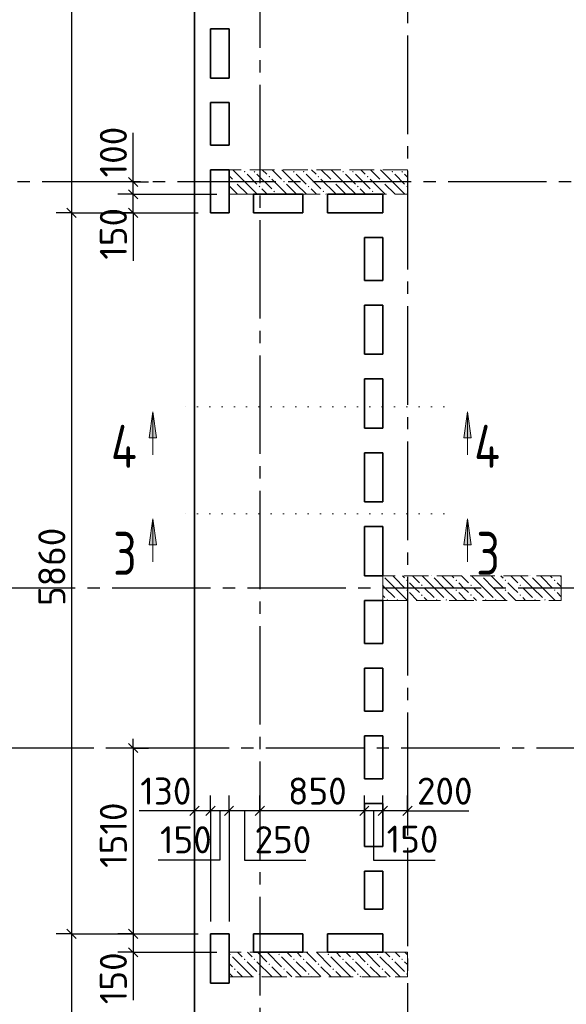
# Model space of a CAD drawing. Header units: millimetres. Extents: x 40580 to 1930067, y -240640 to 81020.
# Tile 131 of 256: x 589493 to 593935, y -217877 to -209875. Entities that reach past the tile are written whole.
import ezdxf

# ---------------------------------------------------------------- set-up
doc = ezdxf.new("R2010")
doc.units = ezdxf.units.MM
for name, pattern in [('______2', [270, 200, -70]), ('______5', [1100, 800, -100, 100, -100]), ('______9', [100, 0, -100]), ('CENTER', [2, 1.25, -0.25, 0.25, -0.25])]:
    doc.linetypes.add(name, pattern=pattern)
for name, color, linetype, lineweight in [('Standard', 7, 'Continuous', 25), ('ЖБ Перекрытие верхний уровень', 7, 'Continuous', 35), ('ОСИ', 7, 'CENTER', 15), ('Сечения символ', 7, 'Continuous', 25)]:
    doc.layers.add(name, color=color, linetype=linetype, lineweight=lineweight)
doc.layers.add('ЖБ Пилон', color=7, linetype='______2', lineweight=13, true_color=0xa0a0a0)
doc.layers.add('Размерная выноска', color=7, linetype='Continuous')
doc.styles.add('ISOCPEUR', font='isocpeur.ttf')

msp = doc.modelspace()

# ---------------------------------------------------------------- hatches: boundary and pattern name
at = {"layer": 'ЖБ Пилон', "linetype": 'Continuous', "lineweight": -3, "transparency": 33554687}
for points in [[(591314.7, -211111), (591321.2, -211104.5), (591327.7, -211111), (591321.2, -211117.6)], [(591394.7, -211111), (591401.2, -211104.5), (591407.7, -211111), (591401.2, -211117.6)], [(591514.7, -211151.1), (591521.2, -211144.5), (591527.7, -211151.1), (591521.2, -211157.6)], [(591714.7, -211111), (591721.2, -211104.5), (591727.7, -211111), (591721.2, -211117.6)], [(591794.7, -211111), (591801.2, -211104.5), (591807.7, -211111), (591801.2, -211117.6)], [(591914.7, -211151.1), (591921.2, -211144.5), (591927.7, -211151.1), (591921.2, -211157.6)], [(592114.7, -211111), (592121.2, -211104.5), (592127.7, -211111), (592121.2, -211117.6)], [(592194.7, -211111), (592201.2, -211104.5), (592207.7, -211111), (592201.2, -211117.6)], [(592314.7, -211151.1), (592321.2, -211144.5), (592327.7, -211151.1), (592321.2, -211157.6)], [(592514.7, -211111), (592521.2, -211104.5), (592527.7, -211111), (592521.2, -211117.6)], [(592594.7, -211111), (592601.2, -211104.5), (592607.7, -211111), (592601.2, -211117.6)], [(591234.7, -211191), (591241.2, -211184.6), (591247.7, -211191), (591241.2, -211197.5)], [(591434.7, -211231), (591441.2, -211224.5), (591447.7, -211231), (591441.2, -211237.6)], [(591634.7, -211191), (591641.2, -211184.6), (591647.7, -211191), (591641.2, -211197.5)], [(591834.7, -211231), (591841.2, -211224.5), (591847.7, -211231), (591841.2, -211237.6)], [(592034.7, -211191), (592041.2, -211184.6), (592047.7, -211191), (592041.2, -211197.5)], [(592234.7, -211231), (592241.2, -211224.5), (592247.7, -211231), (592241.2, -211237.6)], [(592434.7, -211191), (592441.2, -211184.6), (592447.7, -211191), (592441.2, -211197.5)], [(592634.7, -211231), (592641.2, -211224.5), (592644.3, -211227.6), (592644.3, -211234.5), (592641.2, -211237.6)], [(591554.7, -211271.1), (591561.2, -211264.6), (591567.7, -211271.1), (591561.2, -211277.5)], [(591954.7, -211271.1), (591961.2, -211264.6), (591967.7, -211271.1), (591961.2, -211277.5)], [(592354.7, -211271.1), (592361.2, -211264.6), (592367.7, -211271.1), (592361.2, -211277.5)], [(592444.6, -214394.2), (592444.3, -214394.5), (592444.3, -214394.2)], [(592634.7, -214431.1), (592641.2, -214424.5), (592647.7, -214431.1), (592641.2, -214437.6)], [(592844.6, -214394.2), (592841.2, -214397.6), (592837.9, -214394.2)], [(593034.7, -214431.1), (593041.2, -214424.5), (593047.7, -214431.1), (593041.2, -214437.6)], [(593244.6, -214394.2), (593241.2, -214397.6), (593237.9, -214394.2)], [(593434.7, -214431.1), (593441.2, -214424.5), (593447.7, -214431.1), (593441.2, -214437.6)], [(593644.6, -214394.2), (593641.2, -214397.6), (593637.9, -214394.2)], [(593834.7, -214431.1), (593841.2, -214424.5), (593847.7, -214431.1), (593841.2, -214437.6)], [(592634.7, -214511), (592641.2, -214504.5), (592647.7, -214511), (592641.2, -214517.6)], [(592754.7, -214471.1), (592761.2, -214464.6), (592767.7, -214471.1), (592761.2, -214477.5)], [(593034.7, -214511), (593041.2, -214504.5), (593047.7, -214511), (593041.2, -214517.6)], [(593154.7, -214471.1), (593161.2, -214464.6), (593167.7, -214471.1), (593161.2, -214477.5)], [(593434.7, -214511), (593441.2, -214504.5), (593447.7, -214511), (593441.2, -214517.6)], [(593554.7, -214471.1), (593561.2, -214464.6), (593567.7, -214471.1), (593561.2, -214477.5)], [(593834.7, -214511), (593841.2, -214504.5), (593847.7, -214511), (593841.2, -214517.6)], [(592474.7, -214591), (592481.2, -214584.6), (592487.7, -214591), (592484.6, -214594.2), (592477.9, -214594.2)], [(592554.7, -214591), (592561.2, -214584.6), (592567.7, -214591), (592564.6, -214594.2), (592557.9, -214594.2)], [(592754.7, -214551.1), (592761.2, -214544.5), (592767.7, -214551.1), (592761.2, -214557.6)], [(592874.7, -214591), (592881.2, -214584.6), (592887.7, -214591), (592884.6, -214594.2), (592877.9, -214594.2)], [(592954.7, -214591), (592961.2, -214584.6), (592967.7, -214591), (592964.6, -214594.2), (592957.9, -214594.2)], [(593154.7, -214551.1), (593161.2, -214544.5), (593167.7, -214551.1), (593161.2, -214557.6)], [(593274.7, -214591), (593281.2, -214584.6), (593287.7, -214591), (593284.6, -214594.2), (593277.9, -214594.2)], [(593354.7, -214591), (593361.2, -214584.6), (593367.7, -214591), (593364.6, -214594.2), (593357.9, -214594.2)], [(593554.7, -214551.1), (593561.2, -214544.5), (593567.7, -214551.1), (593561.2, -214557.6)], [(593674.7, -214591), (593681.2, -214584.6), (593687.7, -214591), (593684.6, -214594.2), (593677.9, -214594.2)], [(593754.7, -214591), (593761.2, -214584.6), (593767.7, -214591), (593764.6, -214594.2), (593757.9, -214594.2)], [(591194.7, -217471.1), (591201.2, -217464.6), (591207.7, -217471.1), (591201.2, -217477.5)], [(591594.7, -217471.1), (591601.2, -217464.6), (591607.7, -217471.1), (591601.2, -217477.5)], [(591994.7, -217471.1), (592001.2, -217464.6), (592007.7, -217471.1), (592001.2, -217477.5)], [(592394.7, -217471.1), (592401.2, -217464.6), (592407.7, -217471.1), (592401.2, -217477.5)], [(591314.7, -217511), (591321.2, -217504.5), (591327.7, -217511), (591321.2, -217517.6)], [(591394.7, -217511), (591401.2, -217504.5), (591407.7, -217511), (591401.2, -217517.6)], [(591514.7, -217551.1), (591521.2, -217544.5), (591527.7, -217551.1), (591521.2, -217557.6)], [(591714.7, -217511), (591721.2, -217504.5), (591727.7, -217511), (591721.2, -217517.6)], [(591794.7, -217511), (591801.2, -217504.5), (591807.7, -217511), (591801.2, -217517.6)], [(591914.7, -217551.1), (591921.2, -217544.5), (591927.7, -217551.1), (591921.2, -217557.6)], [(592114.7, -217511), (592121.2, -217504.5), (592127.7, -217511), (592121.2, -217517.6)], [(592194.7, -217511), (592201.2, -217504.5), (592207.7, -217511), (592201.2, -217517.6)], [(592314.7, -217551.1), (592321.2, -217544.5), (592327.7, -217551.1), (592321.2, -217557.6)], [(592514.7, -217511), (592521.2, -217504.5), (592527.7, -217511), (592521.2, -217517.6)], [(592594.7, -217511), (592601.2, -217504.5), (592607.7, -217511), (592601.2, -217517.6)], [(591234.7, -217591), (591241.2, -217584.5), (591247.7, -217591), (591241.2, -217597.6)], [(591434.7, -217631.1), (591441.2, -217624.5), (591447.7, -217631.1), (591441.2, -217637.6)], [(591634.7, -217591), (591641.2, -217584.5), (591647.7, -217591), (591641.2, -217597.6)], [(591834.7, -217631.1), (591841.2, -217624.5), (591847.7, -217631.1), (591841.2, -217637.6)], [(592034.7, -217591), (592041.2, -217584.5), (592047.7, -217591), (592041.2, -217597.6)], [(592234.7, -217631.1), (592241.2, -217624.5), (592247.7, -217631.1), (592241.2, -217637.6)], [(592434.7, -217591), (592441.2, -217584.5), (592447.7, -217591), (592441.2, -217597.6)], [(592634.7, -217631.1), (592641.2, -217624.5), (592644.3, -217627.6), (592644.3, -217634.5), (592641.2, -217637.6)]]:
    msp.add_hatch(color=7, dxfattribs=at).paths.add_polyline_path(points, flags=16)
at = {"layer": 'Сечения символ', "linetype": 'Continuous', "lineweight": 13, "transparency": 33554687}
for points in [[(590545.7, -213272.6), (590575.7, -213062.6), (590605.7, -213272.6)], [(593102.5, -213272.6), (593132.5, -213062.6), (593162.5, -213272.6)], [(590545.7, -214142.6), (590575.7, -213932.6), (590605.7, -214142.6)], [(593102.5, -214142.6), (593132.5, -213932.6), (593162.5, -214142.6)]]:
    msp.add_hatch(color=7, dxfattribs=at).paths.add_polyline_path(points, flags=16)

# ---------------------------------------------------------------- linework, layer by layer
at = {"layer": 'Standard', "color": 7, "linetype": 'Continuous', "lineweight": -3, "transparency": 33554687}
for p, q in [((589914.3, -207644.2), (589914.3, -211444.2)), ((590414.3, -211194.2), (590414.3, -211119.2)), ((590414.3, -211294.2), (590414.3, -211194.2)), ((590414.3, -211444.2), (590414.3, -211294.2)), ((589914.3, -211444.2), (589914.3, -217304.2)), ((590414.3, -211444.2), (590414.3, -211519.2)), ((590414.3, -215794.2), (590414.3, -215719.2)), ((590914.3, -216304.2), (590839.3, -216304.2)), ((591044.3, -216304.2), (590914.3, -216304.2)), ((591194.3, -216304.2), (591044.3, -216304.2)), ((591444.3, -216304.2), (591194.3, -216304.2)), ((592294.3, -216304.2), (591444.3, -216304.2)), ((592644.3, -216304.2), (592719.3, -216304.2)), ((589914.3, -217304.2), (589914.3, -219524.6)), ((590414.3, -217304.2), (590414.3, -217454.2)), ((590414.3, -217454.2), (590414.3, -217529.2))]:
    msp.add_line(p, q, dxfattribs=at)
at = {"layer": 'Standard', "color": 7, "linetype": 'Continuous', "lineweight": 25, "transparency": 33554687}
for p, q in [((590451.8, -211231.7), (590376.8, -211156.7)), ((590451.8, -211331.7), (590376.8, -211256.7)), ((589876.8, -211406.7), (589951.8, -211481.7)), ((590451.8, -211481.7), (590376.8, -211406.7)), ((590376.8, -215756.7), (590451.8, -215831.7)), ((590951.8, -216266.7), (590876.8, -216341.7)), ((591081.8, -216266.7), (591006.8, -216341.7)), ((591231.8, -216266.7), (591156.8, -216341.7)), ((591481.8, -216266.7), (591406.8, -216341.7)), ((592331.8, -216266.7), (592256.8, -216341.7)), ((592481.8, -216266.7), (592406.8, -216341.7)), ((592681.8, -216266.7), (592606.8, -216341.7)), ((589876.8, -217266.7), (589951.8, -217341.7)), ((590376.8, -217266.7), (590451.8, -217341.7)), ((590376.8, -217416.7), (590451.8, -217491.7))]:
    msp.add_line(p, q, dxfattribs=at)
at = {"layer": 'Standard', "color": 251, "linetype": 'Continuous', "lineweight": -3, "true_color": 0x656565, "transparency": 33554687}
for p, q in [((590414.3, -211194.2), (590289.3, -211194.2)), ((590414.3, -211194.2), (590539.3, -211194.2)), ((590414.3, -211194.2), (590414.3, -211194.2)), ((590414.3, -211294.2), (590289.3, -211294.2)), ((590414.3, -211294.2), (590539.3, -211294.2)), ((589914.3, -211444.2), (589789.3, -211444.2)), ((589914.3, -211444.2), (590039.3, -211444.2)), ((589914.3, -211444.2), (590944.3, -211444.2)), ((590414.3, -211444.2), (590289.3, -211444.2)), ((590414.3, -211444.2), (590539.3, -211444.2)), ((590414.3, -215794.2), (590289.3, -215794.2)), ((590414.3, -215794.2), (590539.3, -215794.2)), ((590414.3, -215794.2), (590414.3, -215794.2)), ((590914.3, -216304.2), (590914.3, -216179.2)), ((591044.3, -216304.2), (591044.3, -216179.2)), ((591194.3, -216304.2), (591194.3, -216179.2)), ((591444.3, -216304.2), (591444.3, -216179.2)), ((592294.3, -216304.2), (592294.3, -216179.2)), ((592444.3, -216304.2), (592444.3, -216179.2)), ((592644.3, -216304.2), (592644.3, -216179.2)), ((590914.3, -216304.2), (590914.3, -216429.2)), ((590914.3, -216304.2), (590914.3, -216304.2)), ((591044.3, -216304.2), (591044.3, -216429.2)), ((591194.3, -216304.2), (591194.3, -216429.2)), ((591444.3, -216304.2), (591444.3, -216429.2)), ((591444.3, -216304.2), (591444.3, -216304.2)), ((592294.3, -216304.2), (592294.3, -216429.2)), ((592294.3, -216304.2), (592294.3, -216304.2)), ((592444.3, -216304.2), (592444.3, -216429.2)), ((592444.3, -216304.2), (592444.3, -216304.2)), ((592644.3, -216304.2), (592644.3, -216429.2)), ((592644.3, -216304.2), (592644.3, -216304.2)), ((589914.3, -217304.2), (589789.3, -217304.2)), ((589914.3, -217304.2), (590039.3, -217304.2)), ((589914.3, -217304.2), (590944.3, -217304.2)), ((590414.3, -217304.2), (590289.3, -217304.2)), ((590414.3, -217304.2), (590539.3, -217304.2)), ((590414.3, -217304.2), (590944.3, -217304.2)), ((590414.3, -217454.2), (590289.3, -217454.2)), ((590414.3, -217454.2), (590539.3, -217454.2)), ((590414.3, -217454.2), (591094.3, -217454.2))]:
    msp.add_line(p, q, dxfattribs=at)
for points in [[(590414.3, -211294.2), (591038.3, -211294.2), (591038.3, -211294.2), (591094.3, -211294.2)], [(590414.3, -211444.2), (590868, -211444.2), (590868, -211444.2), (590944.3, -211444.2)], [(591044.3, -216304.2), (591044.3, -216598.4), (591044.3, -216598.4), (591044.3, -217204.2)], [(591194.3, -216304.2), (591194.3, -216570.1), (591194.3, -216570.1), (591194.3, -217204.2)]]:
    msp.add_lwpolyline(points, dxfattribs=at)
at = {"layer": 'Standard', "color": 7, "linetype": 'Continuous', "lineweight": -3, "transparency": 33554687}
for points in [[(590414.3, -215794.2), (590414.3, -216838.2), (590414.3, -216838.2), (590414.3, -217304.2)], [(592444.3, -216304.2), (592405.7, -216304.2), (592405.7, -216304.2), (592294.3, -216304.2)], [(592644.3, -216304.2), (592587.1, -216304.2), (592587.1, -216304.2), (592481.4, -216304.2), (592481.4, -216304.2), (592444.3, -216304.2)]]:
    msp.add_lwpolyline(points, dxfattribs=at)
at = {"layer": 'ЖБ Перекрытие верхний уровень', "transparency": 33554687}
for p, q in [((590914.3, -207254.2), (590914.3, -219524.6)), ((591044.3, -209949.2), (591194.3, -209949.2)), ((591044.3, -210349.2), (591044.3, -209949.2)), ((591194.3, -209949.2), (591194.3, -210349.2)), ((591194.3, -210349.2), (591044.3, -210349.2)), ((591044.3, -210894.2), (591044.3, -210549.2)), ((591044.3, -210549.2), (591194.3, -210549.2)), ((591194.3, -210549.2), (591194.3, -210894.2)), ((591194.3, -210894.2), (591044.3, -210894.2)), ((591044.3, -211444.2), (591044.3, -211094.2)), ((591044.3, -211094.2), (591194.3, -211094.2)), ((591194.3, -211094.2), (591194.3, -211444.2)), ((591394.3, -211444.2), (591394.3, -211294.2)), ((591394.3, -211294.2), (591794.3, -211294.2)), ((591794.3, -211294.2), (591794.3, -211444.2)), ((591994.3, -211444.2), (591994.3, -211294.2)), ((591994.3, -211294.2), (592444.3, -211294.2)), ((592444.3, -211294.2), (592444.3, -211444.2)), ((591194.3, -211444.2), (591044.3, -211444.2)), ((591794.3, -211444.2), (591394.3, -211444.2)), ((592444.3, -211444.2), (591994.3, -211444.2)), ((592294.3, -211644.2), (592444.3, -211644.2)), ((592294.3, -211994.2), (592294.3, -211644.2)), ((592444.3, -211644.2), (592444.3, -211994.2)), ((592444.3, -211994.2), (592294.3, -211994.2)), ((592294.3, -212594.2), (592294.3, -212194.2)), ((592294.3, -212194.2), (592444.3, -212194.2)), ((592444.3, -212194.2), (592444.3, -212594.2)), ((592444.3, -212594.2), (592294.3, -212594.2)), ((592294.3, -212794.2), (592444.3, -212794.2)), ((592294.3, -213194.2), (592294.3, -212794.2)), ((592444.3, -212794.2), (592444.3, -213194.2)), ((592444.3, -213194.2), (592294.3, -213194.2)), ((592294.3, -213794.2), (592294.3, -213394.2)), ((592294.3, -213394.2), (592444.3, -213394.2)), ((592444.3, -213394.2), (592444.3, -213794.2)), ((592444.3, -213794.2), (592294.3, -213794.2)), ((592294.3, -214394.2), (592294.3, -213994.2)), ((592294.3, -213994.2), (592444.3, -213994.2)), ((592444.3, -213994.2), (592444.3, -214394.2)), ((592444.3, -214394.2), (592294.3, -214394.2)), ((592294.3, -214944.2), (592294.3, -214594.2)), ((592294.3, -214594.2), (592444.3, -214594.2)), ((592444.3, -214594.2), (592444.3, -214944.2)), ((592444.3, -214944.2), (592294.3, -214944.2)), ((592294.3, -215494.2), (592294.3, -215144.2)), ((592294.3, -215144.2), (592444.3, -215144.2)), ((592444.3, -215144.2), (592444.3, -215494.2)), ((592444.3, -215494.2), (592294.3, -215494.2)), ((592294.3, -216044.2), (592294.3, -215694.2)), ((592294.3, -215694.2), (592444.3, -215694.2)), ((592444.3, -215694.2), (592444.3, -216044.2)), ((592444.3, -216044.2), (592294.3, -216044.2)), ((592294.3, -216594.2), (592294.3, -216244.2)), ((592294.3, -216244.2), (592444.3, -216244.2)), ((592444.3, -216244.2), (592444.3, -216594.2)), ((592444.3, -216594.2), (592294.3, -216594.2)), ((592294.3, -216794.2), (592444.3, -216794.2)), ((592294.3, -217104.2), (592294.3, -216794.2)), ((592444.3, -216794.2), (592444.3, -217104.2)), ((592444.3, -217104.2), (592294.3, -217104.2)), ((591044.3, -217704.2), (591044.3, -217304.2)), ((591044.3, -217304.2), (591194.3, -217304.2)), ((591194.3, -217304.2), (591194.3, -217704.2)), ((591394.3, -217454.2), (591394.3, -217304.2)), ((591394.3, -217304.2), (591794.3, -217304.2)), ((591794.3, -217304.2), (591794.3, -217454.2)), ((591994.3, -217304.2), (592444.3, -217304.2)), ((591994.3, -217454.2), (591994.3, -217304.2)), ((592444.3, -217304.2), (592444.3, -217454.2)), ((591794.3, -217454.2), (591394.3, -217454.2)), ((592444.3, -217454.2), (591994.3, -217454.2)), ((591194.3, -217704.2), (591044.3, -217704.2))]:
    msp.add_line(p, q, dxfattribs=at)
at = {"layer": 'ЖБ Пилон', "color": 253, "linetype": '______2', "lineweight": 13, "true_color": 0xa0a0a0, "transparency": 33554687}
for p, q in [((592644.3, -211094.2), (591194.3, -211094.2)), ((591194.3, -211094.2), (591194.3, -211294.2)), ((592644.3, -211294.2), (592644.3, -211094.2)), ((591194.3, -211294.2), (592644.3, -211294.2)), ((593894.3, -214394.2), (592444.3, -214394.2)), ((592444.3, -214394.2), (592444.3, -214594.2)), ((593894.3, -214594.2), (593894.3, -214394.2)), ((592444.3, -214594.2), (593894.3, -214594.2)), ((592644.3, -217454.2), (591194.3, -217454.2)), ((591194.3, -217454.2), (591194.3, -217654.2)), ((592644.3, -217654.2), (592644.3, -217454.2)), ((591194.3, -217654.2), (592644.3, -217654.2))]:
    msp.add_line(p, q, dxfattribs=at)
at = {"layer": 'ЖБ Пилон', "color": 9, "linetype": 'Continuous', "lineweight": -3, "true_color": 0xc7c7c7, "transparency": 33554687}
for p, q in [((591194.3, -211144.1), (591221.2, -211171.1)), ((591341.2, -211211), (591224.4, -211094.2)), ((591341.2, -211131), (591421.2, -211211)), ((591421.2, -211131), (591541.2, -211251.1)), ((591464.4, -211094.2), (591501.2, -211131)), ((591544.4, -211094.2), (591621.2, -211171.1)), ((591741.2, -211211), (591624.4, -211094.2)), ((591741.2, -211131), (591821.2, -211211)), ((591821.2, -211131), (591941.2, -211251.1)), ((591864.4, -211094.2), (591901.2, -211131)), ((591944.4, -211094.2), (592021.2, -211171.1)), ((592141.2, -211211), (592024.4, -211094.2)), ((592141.2, -211131), (592221.2, -211211)), ((592221.2, -211131), (592341.2, -211251.1)), ((592264.4, -211094.2), (592301.2, -211131)), ((592344.4, -211094.2), (592421.2, -211171.1)), ((592541.2, -211211), (592424.4, -211094.2)), ((592541.2, -211131), (592621.2, -211211)), ((592621.2, -211131), (592644.3, -211154.1)), ((591261.2, -211291), (591194.3, -211224.1)), ((591261.2, -211211), (591341.2, -211291)), ((591341.2, -211211), (591421.2, -211291)), ((591661.2, -211291), (591541.2, -211171.1)), ((591661.2, -211211), (591741.2, -211291)), ((591741.2, -211211), (591821.2, -211291)), ((592061.2, -211291), (591941.2, -211171.1)), ((592061.2, -211211), (592141.2, -211291)), ((592141.2, -211211), (592221.2, -211291)), ((592461.2, -211291), (592341.2, -211171.1)), ((592461.2, -211211), (592541.2, -211291)), ((592541.2, -211211), (592621.2, -211291)), ((591261.2, -211291), (591264.4, -211294.2)), ((591341.2, -211291), (591344.4, -211294.2)), ((591501.2, -211291), (591461.2, -211251.1)), ((591504.4, -211294.2), (591501.2, -211291)), ((591581.2, -211291), (591584.4, -211294.2)), ((591661.2, -211291), (591664.4, -211294.2)), ((591741.2, -211291), (591744.4, -211294.2)), ((591901.2, -211291), (591861.2, -211251.1)), ((591904.4, -211294.2), (591901.2, -211291)), ((591981.2, -211291), (591984.4, -211294.2)), ((592061.2, -211291), (592064.4, -211294.2)), ((592141.2, -211291), (592144.4, -211294.2)), ((592301.2, -211291), (592261.2, -211251.1)), ((592304.4, -211294.2), (592301.2, -211291)), ((592381.2, -211291), (592384.4, -211294.2)), ((592461.2, -211291), (592464.4, -211294.2)), ((592541.2, -211291), (592544.4, -211294.2)), ((592461.2, -214411), (592541.2, -214491)), ((592541.2, -214411), (592524.4, -214394.2)), ((592541.2, -214411), (592621.2, -214491)), ((592604.4, -214394.2), (592621.2, -214411)), ((592684.4, -214394.2), (592741.2, -214451.1)), ((592861.2, -214491), (592764.4, -214394.2)), ((592861.2, -214411), (592941.2, -214491)), ((592941.2, -214411), (592924.4, -214394.2)), ((592941.2, -214411), (593021.2, -214491)), ((593004.4, -214394.2), (593021.2, -214411)), ((593084.4, -214394.2), (593141.2, -214451.1)), ((593261.2, -214491), (593164.4, -214394.2)), ((593261.2, -214411), (593341.2, -214491)), ((593341.2, -214411), (593324.4, -214394.2)), ((593341.2, -214411), (593421.2, -214491)), ((593404.4, -214394.2), (593421.2, -214411)), ((593484.4, -214394.2), (593541.2, -214451.1)), ((593661.2, -214491), (593564.4, -214394.2)), ((593661.2, -214411), (593741.2, -214491)), ((593741.2, -214411), (593724.4, -214394.2)), ((593741.2, -214411), (593821.2, -214491)), ((593804.4, -214394.2), (593821.2, -214411)), ((593884.4, -214394.2), (593894.3, -214404.1)), ((592461.2, -214491), (592444.3, -214474.1)), ((592461.2, -214491), (592541.2, -214571.1)), ((592541.2, -214491), (592644.4, -214594.2)), ((592701.2, -214491), (592661.2, -214451.1)), ((592741.2, -214531.1), (592701.2, -214491)), ((592781.2, -214491), (592861.2, -214571.1)), ((592861.2, -214491), (592941.2, -214571.1)), ((592941.2, -214491), (593044.4, -214594.2)), ((593101.2, -214491), (593061.2, -214451.1)), ((593141.2, -214531.1), (593101.2, -214491)), ((593181.2, -214491), (593261.2, -214571.1)), ((593261.2, -214491), (593341.2, -214571.1)), ((593341.2, -214491), (593444.4, -214594.2)), ((593501.2, -214491), (593461.2, -214451.1)), ((593541.2, -214531.1), (593501.2, -214491)), ((593581.2, -214491), (593661.2, -214571.1)), ((593661.2, -214491), (593741.2, -214571.1)), ((593741.2, -214491), (593844.4, -214594.2)), ((593894.3, -214484.1), (593861.2, -214451.1)), ((592444.3, -214554.1), (592461.2, -214571.1)), ((592661.2, -214531.1), (592724.4, -214594.2)), ((592781.2, -214571.1), (592804.4, -214594.2)), ((593061.2, -214531.1), (593124.4, -214594.2)), ((593181.2, -214571.1), (593204.4, -214594.2)), ((593461.2, -214531.1), (593524.4, -214594.2)), ((593581.2, -214571.1), (593604.4, -214594.2)), ((593861.2, -214531.1), (593894.3, -214564.1)), ((591264.4, -217454.2), (591301.2, -217491)), ((591381.2, -217491), (591344.4, -217454.2)), ((591424.4, -217454.2), (591501.2, -217531.1)), ((591504.4, -217454.2), (591621.2, -217571.1)), ((591664.4, -217454.2), (591701.2, -217491)), ((591781.2, -217491), (591744.4, -217454.2)), ((591824.4, -217454.2), (591901.2, -217531.1)), ((591904.4, -217454.2), (592021.2, -217571.1)), ((592064.4, -217454.2), (592101.2, -217491)), ((592181.2, -217491), (592144.4, -217454.2)), ((592224.4, -217454.2), (592301.2, -217531.1)), ((592304.4, -217454.2), (592421.2, -217571.1)), ((592464.4, -217454.2), (592501.2, -217491)), ((592581.2, -217491), (592544.4, -217454.2)), ((592624.4, -217454.2), (592644.3, -217474.1)), ((591194.3, -217544.1), (591221.2, -217571.1)), ((591341.2, -217611), (591221.2, -217491)), ((591341.2, -217531.1), (591421.2, -217611)), ((591421.2, -217531.1), (591541.2, -217651.1)), ((591741.2, -217611), (591621.2, -217491)), ((591741.2, -217531.1), (591821.2, -217611)), ((591821.2, -217531.1), (591941.2, -217651.1)), ((592141.2, -217611), (592021.2, -217491)), ((592141.2, -217531.1), (592221.2, -217611)), ((592221.2, -217531.1), (592341.2, -217651.1)), ((592541.2, -217611), (592421.2, -217491)), ((592541.2, -217531.1), (592621.2, -217611)), ((592621.2, -217531.1), (592644.3, -217554.1)), ((591224.4, -217654.2), (591194.3, -217624.1)), ((591261.2, -217611), (591304.4, -217654.2)), ((591341.2, -217611), (591384.4, -217654.2)), ((591624.4, -217654.2), (591541.2, -217571.1)), ((591661.2, -217611), (591704.4, -217654.2)), ((591741.2, -217611), (591784.4, -217654.2)), ((592024.4, -217654.2), (591941.2, -217571.1)), ((592061.2, -217611), (592104.4, -217654.2)), ((592141.2, -217611), (592184.4, -217654.2)), ((592424.4, -217654.2), (592341.2, -217571.1)), ((592461.2, -217611), (592504.4, -217654.2)), ((592541.2, -217611), (592584.4, -217654.2)), ((591464.4, -217654.2), (591461.2, -217651.1)), ((591864.4, -217654.2), (591861.2, -217651.1)), ((592264.4, -217654.2), (592261.2, -217651.1))]:
    msp.add_line(p, q, dxfattribs=at)
at = {"layer": 'ОСИ', "color": 8, "linetype": '______5', "lineweight": -3, "transparency": 33554687}
for p, q in [((592644.3, -182504.2), (592644.3, -233224.2)), ((591444.3, -182904.2), (591444.3, -233224.2)), ((605874.3, -211194.2), (588120.3, -211194.2)), ((613044.3, -214494.2), (588120.3, -214494.2)), ((617594.3, -215794.2), (588120.3, -215794.2)), ((617594.3, -215794.2), (588120.3, -215794.2))]:
    msp.add_line(p, q, dxfattribs=at)
at = {"layer": 'Размерная выноска', "color": 7, "linetype": 'Continuous', "lineweight": 25, "transparency": 33554687}
for p, q in [((590414.3, -211194.2), (590414.3, -210794.2)), ((590414.3, -211444.2), (590414.3, -211834.2)), ((590914.3, -216304.2), (590464.3, -216304.2)), ((592644.3, -216304.2), (593144.3, -216304.2)), ((590414.3, -217454.2), (590414.3, -217844.2))]:
    msp.add_line(p, q, dxfattribs=at)
for points in [[(591119.3, -216304.2), (591119.3, -216704.2), (590619.3, -216704.2)], [(591319.3, -216304.2), (591319.3, -216704.2), (591819.3, -216704.2)], [(592369.3, -216304.2), (592369.3, -216704.2), (592869.3, -216704.2)]]:
    msp.add_lwpolyline(points, dxfattribs=at)
at = {"layer": 'Сечения символ', "color": 7, "linetype": 'Continuous', "lineweight": 13, "transparency": 33554687}
for p, q in [((590545.7, -213272.6), (590575.7, -213062.6)), ((590575.7, -213062.6), (590575.7, -213410.1)), ((590575.7, -213062.6), (590575.7, -213062.6)), ((590575.7, -213062.6), (590575.7, -213062.6)), ((590575.7, -213062.6), (590575.7, -213062.6)), ((590575.7, -213062.6), (590605.7, -213272.6)), ((593102.5, -213272.6), (593132.5, -213062.6)), ((593132.5, -213062.6), (593132.5, -213410.1)), ((593132.5, -213062.6), (593132.5, -213062.6)), ((593132.5, -213062.6), (593132.5, -213062.6)), ((593132.5, -213062.6), (593132.5, -213062.6)), ((593132.5, -213062.6), (593162.5, -213272.6)), ((590605.7, -213272.6), (590545.7, -213272.6)), ((590575.7, -213272.6), (590575.7, -213287.6)), ((593162.5, -213272.6), (593102.5, -213272.6)), ((593132.5, -213272.6), (593132.5, -213287.6)), ((590545.7, -214142.6), (590575.7, -213932.6)), ((590575.7, -213932.6), (590575.7, -214280.1)), ((590575.7, -213932.6), (590575.7, -213932.6)), ((590575.7, -213932.6), (590575.7, -213932.6)), ((590575.7, -213932.6), (590575.7, -213932.6)), ((590575.7, -213932.6), (590605.7, -214142.6)), ((593102.5, -214142.6), (593132.5, -213932.6)), ((593132.5, -213932.6), (593132.5, -214280.1)), ((593132.5, -213932.6), (593132.5, -213932.6)), ((593132.5, -213932.6), (593132.5, -213932.6)), ((593132.5, -213932.6), (593132.5, -213932.6)), ((593132.5, -213932.6), (593162.5, -214142.6)), ((590605.7, -214142.6), (590545.7, -214142.6)), ((590575.7, -214142.6), (590575.7, -214157.6)), ((593162.5, -214142.6), (593102.5, -214142.6)), ((593132.5, -214142.6), (593132.5, -214157.6))]:
    msp.add_line(p, q, dxfattribs=at)
at = {"layer": 'Сечения символ', "color": 7, "linetype": '______9', "lineweight": 13, "transparency": 33554687}
for p, q in [((592939.2, -213020.8), (590798.7, -213020.8)), ((592939.2, -213890.8), (590798.7, -213890.8))]:
    msp.add_line(p, q, dxfattribs=at)

# ---------------------------------------------------------------- texts
at = {"layer": 'Standard', "color": 7, "linetype": 'Continuous', "lineweight": 25, "transparency": 33554687, "char_height": 220, "attachment_point": 7, "rotation": 90, "style": 'ISOCPEUR'}
for s, insert, width in [('100', (590364.2, -211156.7), 485.092), ('150', (590364.2, -211825.8), 469.509), ('5860', (589864.3, -214640), 657.046), ('1510', (590364.2, -216768.1), 563.284), ('150', (590364.2, -217875.8), 469.509)]:
    msp.add_mtext(s, dxfattribs=dict(at, insert=insert, width=width))
at = {"layer": 'Standard', "color": 7, "linetype": 'Continuous', "lineweight": 25, "transparency": 33554687, "char_height": 220, "attachment_point": 7, "style": 'ISOCPEUR'}
for s, insert, width in [('130', (590472.7, -216254.2), 469.509), ('850', (591673.8, -216254.2), 516.396), ('200', (592721.8, -216254.2), 531.967), ('150', (590633.1, -216649.5), 469.509), ('250', (591401.7, -216648.9), 516.396), ('150', (592474.9, -216644.8), 469.509)]:
    msp.add_mtext(s, dxfattribs=dict(at, insert=insert, width=width))
at = {"layer": 'Сечения символ', "color": 7, "linetype": 'Continuous', "lineweight": -3, "transparency": 33554687, "char_height": 350, "attachment_point": 7, "style": 'ISOCPEUR'}
for s, insert, width in [('\\W0.80;4', (590234.5, -213517.6), 419.806), ('\\W0.80;4', (593186.4, -213517.6), 419.815), ('\\W0.78;3', (590252, -214387.6), 381.312), ('\\W0.78;3', (593203.9, -214387.6), 381.312)]:
    msp.add_mtext(s, dxfattribs=dict(at, insert=insert, width=width))

doc.saveas('drawing.dxf')
